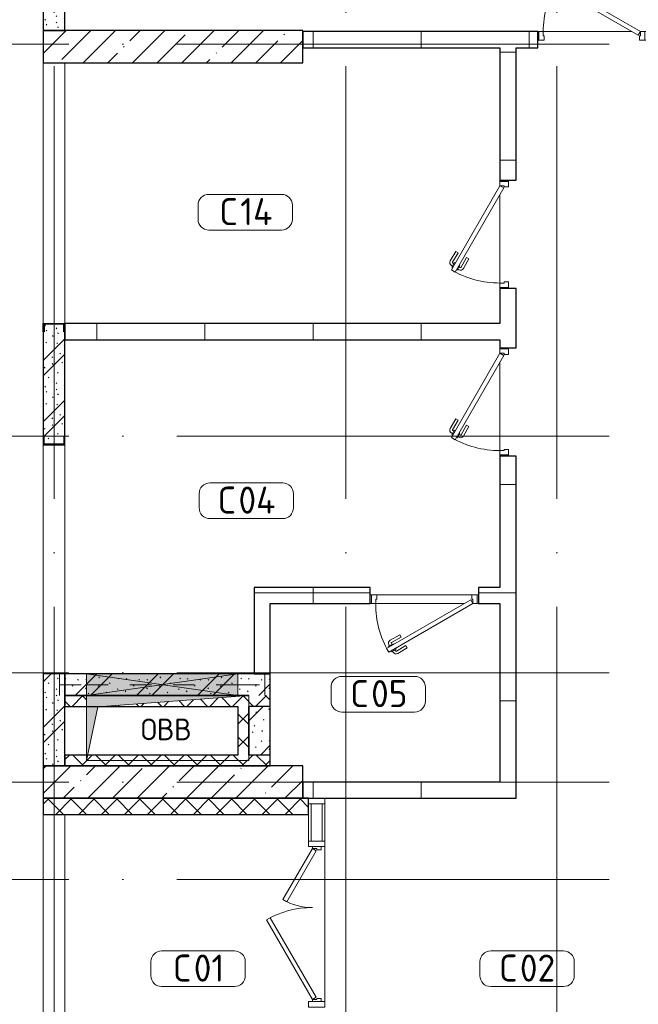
# Model space of a CAD drawing. Header units: millimetres. Extents: x -30540 to 175469, y -11730 to 122288.
# Tile 63 of 119: x 86287 to 92010, y 10195 to 19300. Entities that reach past the tile are written whole.
import ezdxf

# ---------------------------------------------------------------- set-up
doc = ezdxf.new("R2010")
doc.units = ezdxf.units.MM
doc.linetypes.add('3_ Штрих_ 1 х 1 мм', pattern=[400, 200, -200])
doc.linetypes.add('ADSK_Линия сетки', pattern=[5000, 4000, -500, 0, -500])
for name, color, linetype, lineweight in [('A-____-NOTE-TEXT', 7, 'Continuous', 18), ('A-AREA-____-IDEN', 7, 'Continuous', 9), ('A-DOOR-____-MCUT', 7, 'Continuous', 9), ('A-DOOR-____-OTLN', 7, 'Continuous', 18), ('A-DOOR-FRAM-MCUT', 7, 'Continuous', 9), ('A-FLOR-____-OTLN', 7, 'Continuous', 18), ('A-GLAZ-____-MCUT', 7, 'Continuous', 9), ('A-GLAZ-____-OTLN', 7, 'Continuous', 18), ('A-GLAZ-CURT-MCUT', 7, 'Continuous', 9), ('A-GLAZ-CURT-OTLN', 7, 'Continuous', 18), ('A-GLAZ-CWMG-MCUT', 7, 'Continuous', 9), ('A-GLAZ-CWMG-OTLN', 7, 'Continuous', 18), ('A-WALL-____-MCUT', 7, 'Continuous', 40), ('A-WALL-____-PATT', 7, 'Continuous', 40), ('I-WALL-____-MCUT', 7, 'Continuous', 40), ('M-EQPM-____-OTLN', 7, 'Continuous', 18), ('S-BEAM-____-OTLN', 7, 'Continuous', 18), ('S-COLS-____-MCUT', 7, 'Continuous', 40), ('S-COLS-____-OTLN', 7, 'Continuous', 18), ('S-GRID-____-OTLN', 7, 'Continuous', 9)]:
    doc.layers.add(name, color=color, linetype=linetype, lineweight=lineweight)
doc.styles.add('GOST Common', font='GOST_Common.ttf', dxfattribs={"height": 200})
doc.styles.add('GOST Common_3', font='GOST_Common.ttf', dxfattribs={"height": 250})
pattern_1 = [(45, (0, 0), (-228.0985, 228.0985), []), (45, (228.1, 0), (-228.0985, 228.0985), [403.225, -80.645, 6.706, -73.939])]
pattern_2 = [(0, (0, 0), (0, 1000), []), (90, (0, 0), (-1000, 6e-14), [])]
pattern_3 = [(45, (0, 0), (-106.06602, 106.06602), []), (135, (0, 0), (-106.06602, -106.06602), [])]
pattern_4 = [(135, (300.56, 377.28), (-565.6854, 6e-14), [10, -790]), (135, (349.8, 474.73), (-565.6854, 6e-14), [10, -790]), (135, (423.93, 473.06), (-565.6854, 6e-14), [10, -790]), (135, (229.92, 447.9), (-565.6854, 6e-14), [10, -790]), (135, (155.08, 447.9), (-565.6854, 6e-14), [10, -790]), (135, (114.9, 369.03), (-565.6854, 6e-14), [10, -790]), (135, (132.43, 285.8), (-565.6854, 6e-14), [10, -790]), (135, (214.66, 322), (-565.6854, 6e-14), [10, -790]), (135, (198.16, 261.88), (-565.6854, 6e-14), [10, -790]), (135, (45.2, 272.9), (-565.6854, 6e-14), [10, -790]), (135, (42.32, 336.16), (-565.6854, 6e-14), [10, -790]), (135, (92.26, 192.24), (-565.6854, 6e-14), [10, -790]), (135, (7.07, 149.2), (-565.6854, 6e-14), [10, -790]), (135, (80.6, 95.1), (-565.6854, 6e-14), [10, -790]), (135, (79.53, 36.94), (-565.6854, 6e-14), [10, -790]), (135, (153.87, 74.56), (-565.6854, 6e-14), [10, -790]), (135, (228.35, 124.8), (-565.6854, 6e-14), [10, -790]), (135, (279.75, 180.4), (-565.6854, 6e-14), [10, -790]), (135, (282.9, 31.63), (-565.6854, 6e-14), [10, -790]), (135, (377.38, 53.45), (-565.6854, 6e-14), [10, -790]), (135, (352.28, 102.7), (-565.6854, 6e-14), [10, -790]), (135, (354.05, 0), (-565.6854, 6e-14), [10, -790]), (135, (553.23, 16.45), (-565.6854, 6e-14), [10, -790]), (135, (542.38, 63.45), (-565.6854, 6e-14), [10, -790]), (135, (536.58, 239.3), (-565.6854, 6e-14), [10, -790]), (135, (475.85, 203.9), (-565.6854, 6e-14), [10, -790]), (135, (475.85, 316.54), (-565.6854, 6e-14), [10, -790]), (135, (520.8, 408.7), (-565.6854, 6e-14), [10, -790]), (135, (551.1, 470.8), (-565.6854, 6e-14), [10, -790]), (135, (235.25, 537.93), (-565.6854, 6e-14), [10, -790]), (135, (407.25, 547.65), (-565.6854, 6e-14), [10, -790]), (135, (94.5, 558.6), (-565.6854, 6e-14), [10, -790]), (135, (46.4, 532.3), (-565.6854, 6e-14), [10, -790]), (135, (85.56, 465.04), (-565.6854, 6e-14), [10, -790]), (135, (355.53, 181.14), (-565.6854, 6e-14), [10, -790]), (135, (362.23, 243.6), (-565.6854, 6e-14), [10, -790]), (135, (413.45, 344.1), (-565.6854, 6e-14), [10, -790]), (135, (286.3, 273.25), (-565.6854, 6e-14), [10, -790]), (135, (423.02, 263.72), (-565.6854, 6e-14), [10, -790]), (135, (162.94, 190.2), (-565.6854, 6e-14), [10, -790]), (135, (470.25, 120.93), (-565.6854, 6e-14), [10, -790]), (135, (484.48, 9.78), (-565.6854, 6e-14), [10, -790]), (45, (0, 212.13), (-565.6854, 0), []), (45, (212.13, 0), (-565.6854, 0), []), (45, (353.55, 0), (-565.6854, 0), []), (45, (0, 353.55), (-565.6854, 0), [])]

# ---------------------------------------------------------------- blocks, each defined once
blk = doc.blocks.new('АР_Дверь однопольная - 1000х2100h_900__Глухая_1 эт_аренда-4111396-01 ЭО')
at = {"layer": 'A-DOOR-____-MCUT', "color": 254, "lineweight": 15, "true_color": 0xcccccc}
for p, q in [((329.4, 525), (-450, 75)), ((-430, 40.4), (349.4, 490.4)), ((349.4, 490.4), (329.4, 525)), ((-450, 75), (-430, 40.4))]:
    blk.add_line(p, q, dxfattribs=at)
at = {"layer": 'A-DOOR-____-OTLN', "color": 254, "lineweight": 5, "true_color": 0xcccccc}
for p, q in [((157.2, 483.3), (246, 534.6)), ((169.7, 461.7), (157.2, 483.3)), ((169.7, 461.7), (258.5, 512.9)), ((303.8, 519.4), (260.5, 494.4)), ((260.5, 494.4), (264.5, 487.5)), ((271.3, 500.7), (265.3, 511.1)), ((292.9, 513.2), (286.9, 523.6)), ((331.8, 470.9), (288.5, 445.9)), ((307.8, 512.5), (303.8, 519.4)), ((320.9, 464.7), (327, 454.3)), ((327.8, 477.9), (331.8, 470.9)), ((214.7, 383.7), (303.5, 435)), ((214.7, 383.7), (227.2, 362.1)), ((227.2, 362.1), (316, 413.3)), ((288.5, 445.9), (284.5, 452.9)), ((299.3, 452.2), (305.3, 441.8))]:
    blk.add_line(p, q, dxfattribs=at)
for centre, radius, start, end in [((261, 508.6), 30, 30, 120), ((261, 508.6), 4.99, 30, 120), ((301, 439.3), 4.99, 300, 30), ((301, 439.3), 30, 300, 30)]:
    blk.add_arc(centre, radius, start, end, dxfattribs=at)
at = {"layer": 'A-DOOR-____-OTLN', "color": 254, "lineweight": 13, "true_color": 0xcccccc}
blk.add_arc((-450, 75), 900, 360, 30, dxfattribs=at)
at = {"layer": 'A-DOOR-FRAM-MCUT', "color": 254, "lineweight": 15, "true_color": 0xcccccc}
for p, q in [((-490, 75), (-500, 75)), ((-450, 75), (-490, 75)), ((-490, 75), (-490, -5)), ((-450, 35), (-450, 75)), ((-440, 35), (-450, 35)), ((-440, -5), (-440, 35)), ((450, 35), (440, 35)), ((440, 35), (440, -5)), ((490, 75), (450, 75)), ((450, 75), (450, 35)), ((490, -5), (490, 75)), ((490, 75), (500, 75)), ((-490, -5), (-500, -5)), ((-490, -5), (-440, -5)), ((440, -5), (490, -5)), ((490, -5), (500, -5))]:
    blk.add_line(p, q, dxfattribs=at)
blk = doc.blocks.new('АР_Дверь однопольная - 1000х2100h_900__Глухая_1 эт_аренда-4111243-01 ЭО')
at = {"layer": 'A-DOOR-____-MCUT', "color": 254, "lineweight": 15, "true_color": 0xcccccc}
for p, q in [((-329.4, 525), (-349.4, 490.4)), ((-349.4, 490.4), (430, 40.4)), ((450, 75), (-329.4, 525)), ((430, 40.4), (450, 75))]:
    blk.add_line(p, q, dxfattribs=at)
at = {"layer": 'A-DOOR-____-OTLN', "color": 254, "lineweight": 5, "true_color": 0xcccccc}
for p, q in [((-327.8, 477.9), (-331.8, 470.9)), ((-331.8, 470.9), (-288.5, 445.9)), ((-320.9, 464.7), (-327, 454.3)), ((-307.8, 512.5), (-303.8, 519.4)), ((-303.8, 519.4), (-260.5, 494.4)), ((-292.9, 513.2), (-286.9, 523.6)), ((-271.3, 500.7), (-265.3, 511.1)), ((-260.5, 494.4), (-264.5, 487.5)), ((-169.7, 461.7), (-258.5, 512.9)), ((-157.2, 483.3), (-246, 534.6)), ((-169.7, 461.7), (-157.2, 483.3)), ((-227.2, 362.1), (-316, 413.3)), ((-299.3, 452.2), (-305.3, 441.8)), ((-214.7, 383.7), (-303.5, 435)), ((-288.5, 445.9), (-284.5, 452.9)), ((-214.7, 383.7), (-227.2, 362.1))]:
    blk.add_line(p, q, dxfattribs=at)
at = {"layer": 'A-DOOR-____-OTLN', "color": 254, "lineweight": 13, "true_color": 0xcccccc}
blk.add_arc((450, 75), 900, 150, 180, dxfattribs=at)
at = {"layer": 'A-DOOR-____-OTLN', "color": 254, "lineweight": 5, "true_color": 0xcccccc}
for centre, radius, start, end in [((-261, 508.6), 30, 60, 150), ((-261, 508.6), 4.99, 60, 150), ((-301, 439.3), 30, 150, 240), ((-301, 439.3), 4.99, 150, 240)]:
    blk.add_arc(centre, radius, start, end, dxfattribs=at)
at = {"layer": 'A-DOOR-FRAM-MCUT', "color": 254, "lineweight": 15, "true_color": 0xcccccc}
for p, q in [((-490, 75), (-500, 75)), ((-450, 75), (-490, 75)), ((-490, 75), (-490, -5)), ((-450, 35), (-450, 75)), ((-440, 35), (-450, 35)), ((-440, -5), (-440, 35)), ((450, 35), (440, 35)), ((440, 35), (440, -5)), ((490, 75), (450, 75)), ((450, 75), (450, 35)), ((490, -5), (490, 75)), ((490, 75), (500, 75)), ((-490, -5), (-500, -5)), ((-490, -5), (-440, -5)), ((440, -5), (490, -5)), ((490, -5), (500, -5))]:
    blk.add_line(p, q, dxfattribs=at)
blk = doc.blocks.new('Системная панель - С остеклением-4206056-01 ЭО')
at = {"layer": 'A-GLAZ-CURT-MCUT', "color": 254, "lineweight": 15, "true_color": 0xcccccc}
for p, q in [((172.5, 50), (-172.5, 50)), ((-172.5, 50), (-172.5, -50)), ((172.5, -50), (172.5, 50)), ((-172.5, -50), (172.5, -50))]:
    blk.add_line(p, q, dxfattribs=at)
blk = doc.blocks.new('АР_Дверь_Панель двупольная - АР_Дверь_Панель двупольная-4194593-01 ЭО')
at = {"layer": 'A-DOOR-____-MCUT', "color": 254, "lineweight": 15, "true_color": 0xcccccc}
for p, q in [((-697.5, 40), (38.6, 465)), ((38.6, 465), (58.6, 430.4)), ((58.6, 430.4), (-677.5, 5.4)), ((225.5, 312.5), (205.5, 277.8)), ((205.5, 277.8), (677.5, 5.4)), ((697.5, 40), (225.5, 312.5)), ((-677.5, 5.4), (-697.5, 40)), ((677.5, 5.4), (697.5, 40))]:
    blk.add_line(p, q, dxfattribs=at)
at = {"layer": 'A-DOOR-____-OTLN', "color": 254, "lineweight": 13, "true_color": 0xcccccc}
for centre, radius, start, end in [((-697.5, 40), 850, 0, 30), ((697.5, 40), 545, 150, 180)]:
    blk.add_arc(centre, radius, start, end, dxfattribs=at)
at = {"layer": 'A-DOOR-FRAM-MCUT', "color": 254, "lineweight": 15, "true_color": 0xcccccc}
for p, q in [((-717.5, 40), (-697.5, 40)), ((-717.5, -40), (-717.5, 40)), ((-697.5, 40), (-697.5, 0)), ((697.5, 0), (687.5, 0)), ((687.5, 0), (687.5, -40)), ((717.5, 40), (697.5, 40)), ((697.5, 40), (697.5, 0)), ((717.5, -40), (717.5, 40)), ((-687.5, -40), (-717.5, -40)), ((-697.5, 0), (-687.5, 0)), ((-687.5, 0), (-687.5, -40)), ((687.5, -40), (717.5, -40))]:
    blk.add_line(p, q, dxfattribs=at)
blk = doc.blocks.new('Прямоугольный импост - 150х50-V109-01 ЭО')
at = {"layer": 'A-GLAZ-CWMG-MCUT', "color": 254, "lineweight": 15, "true_color": 0xcccccc}
for p, q in [((-25, 75), (25, 75)), ((-25, 40), (-25, 75)), ((25, 75), (25, -75)), ((-25, -75), (-25, -40)), ((25, -75), (-25, -75))]:
    blk.add_line(p, q, dxfattribs=at)
blk = doc.blocks.new('Прямоугольный импост - 150х50-V110-01 ЭО')
at = {"layer": 'A-GLAZ-CWMG-MCUT', "color": 254, "lineweight": 15, "true_color": 0xcccccc}
for p, q in [((-25, 75), (25, 75)), ((-25, -75), (-25, 75)), ((25, 75), (25, 40)), ((25, -75), (-25, -75)), ((25, -40), (25, -75))]:
    blk.add_line(p, q, dxfattribs=at)
blk = doc.blocks.new('Прямоугольный импост - 150х50-V111-01 ЭО')
at = {"layer": 'A-GLAZ-CWMG-MCUT', "color": 254, "lineweight": 15, "true_color": 0xcccccc}
for p, q in [((-50, 75), (0, 75)), ((-50, -75), (-50, 75)), ((0, 75), (0, -75)), ((0, -75), (-50, -75))]:
    blk.add_line(p, q, dxfattribs=at)
blk = doc.blocks.new('АР_Отверстие прямоугольное - ОВВ-4133787-01 ЭО')
at = {"layer": 'A-GLAZ-____-OTLN', "lineweight": 13, "true_color": 0xf9f9f9}
blk.add_hatch(color=7, dxfattribs=at).paths.add_polyline_path([(-470, -100), (825, -100), (825, 100), (-575, 100), (-575, -100)])
at = {"layer": 'A-GLAZ-____-MCUT', "color": 254, "lineweight": 15, "true_color": 0xcccccc}
for p, q in [((-575, 100), (-575, -100)), ((825, 100), (825, -100))]:
    blk.add_line(p, q, dxfattribs=at)
at = {"layer": 'A-GLAZ-____-OTLN', "color": 254, "lineweight": 5, "true_color": 0xcccccc}
for p, q in [((825, 100), (-575, -100)), ((-575, 100), (825, -100))]:
    blk.add_line(p, q, dxfattribs=at)
at = {"layer": 'A-GLAZ-____-OTLN', "color": 254, "lineweight": 13, "true_color": 0xcccccc}
for p, q in [((825, 100), (-575, 100)), ((-575, 100), (-575, -100)), ((825, -100), (825, 100)), ((-575, -100), (825, -100))]:
    blk.add_line(p, q, dxfattribs=at)
blk = doc.blocks.new('АР_Перемычка - 200_Уx2_50x5__250-250-4321276-01 ЭО')
at = {"layer": 'S-BEAM-____-OTLN', "color": 254, "linetype": '3_ Штрих_ 1 х 1 мм', "lineweight": 15, "true_color": 0xdcdcdc}
for p, q in [((-950, 100), (-950, -100)), ((950, 100), (950, -100)), ((-950, 0), (-700, 0)), ((-700, 0), (700, 0)), ((700, 0), (950, 0))]:
    blk.add_line(p, q, dxfattribs=at)
blk = doc.blocks.new('АР_Фахверк_ _Швеллер полки параллельные_ - 20П-4199375-01 ЭО')
at = {"layer": 'S-COLS-____-OTLN', "lineweight": 13, "true_color": 0xcccccc}
blk.add_hatch(color=254, dxfattribs=at).paths.add_polyline_path([(53, -91), (-17.8, -91), (-17.8, 91), (53, 91), (53, 100), (-23, 100), (-23, -100), (53, -100)])
at = {"layer": 'S-COLS-____-MCUT', "color": 254, "lineweight": 30, "true_color": 0xcccccc}
for p, q in [((-23, 100), (53, 100)), ((-23, -100), (-23, 100)), ((53, 100), (53, 91)), ((-17.8, 91), (-17.8, -91)), ((53, 91), (-17.8, 91)), ((-17.8, -91), (53, -91)), ((53, -91), (53, -100)), ((53, -100), (-23, -100))]:
    blk.add_line(p, q, dxfattribs=at)
blk = doc.blocks.new('АР_Фахверк_ _Швеллер полки параллельные_ - 20П-4199376-01 ЭО')
at = {"layer": 'S-COLS-____-OTLN', "lineweight": 13, "true_color": 0xcccccc}
blk.add_hatch(color=254, dxfattribs=at).paths.add_polyline_path([(-23, -100), (53, -100), (53, -91), (-17.8, -91), (-17.8, 91), (53, 91), (53, 100), (-23, 100)])
at = {"layer": 'S-COLS-____-MCUT', "color": 254, "lineweight": 30, "true_color": 0xcccccc}
for p, q in [((53, 100), (-23, 100)), ((-23, 100), (-23, -100)), ((53, 91), (53, 100)), ((-17.8, -91), (-17.8, 91)), ((-17.8, 91), (53, 91)), ((53, -91), (-17.8, -91)), ((53, -100), (53, -91)), ((-23, -100), (53, -100))]:
    blk.add_line(p, q, dxfattribs=at)
blk = doc.blocks.new('АР_Канал вертикальный прямоугольный - ОВВ-3404122-01 ЭО')
at = {"layer": 'M-EQPM-____-OTLN', "lineweight": 13, "true_color": 0xe2e2e2}
blk.add_hatch(color=254, dxfattribs=at).paths.add_polyline_path([(-750, -300), (-645, 195), (750, 300), (-750, 300), (-750, 143)])
at = {"layer": 'M-EQPM-____-OTLN', "color": 253, "lineweight": 13, "true_color": 0xaaaaaa}
for p, q in [((750, 300), (-750, 300)), ((-750, 300), (-750, -300)), ((750, 300), (-750, 300)), ((-750, 300), (-750, -300)), ((-750, -300), (-750, 300)), ((-750, 300), (750, 300)), ((-645, 195), (750, 300)), ((-645, 195), (750, 300)), ((750, -300), (750, 300)), ((750, 300), (750, -300)), ((-750, -300), (-645, 195)), ((-750, -300), (-645, 195)), ((-750, -300), (750, -300)), ((750, -300), (-750, -300))]:
    blk.add_line(p, q, dxfattribs=at)
blk = doc.blocks.new('Наметкина 10_РД_АР_К4_отсоединено_rvt-1-01 ЭО')
at = {"layer": 'A-WALL-____-PATT', "lineweight": 5, "true_color": 0xcccccc}
h = blk.add_hatch(dxfattribs=at)
h.set_pattern_fill('FP_105', color=254, style=0, pattern_type=2)
h.set_pattern_definition(pattern_4)
h.paths.add_polyline_path([(86705.3, 19200), (86705.3, 19990), (86505.3, 19990), (86505.3, 19200)])
h = blk.add_hatch(dxfattribs=at)
h.set_pattern_fill('FP_106', color=254, style=0, pattern_type=2)
h.set_pattern_definition(pattern_2)
h.paths.add_polyline_path([(91080.3, 19040), (91080.3, 19190), (88905.3, 19190), (88905.3, 19040), (90880.3, 19040)])
h.paths.add_polyline_path([(92080.3, 19040), (92280.3, 19040), (92280.3, 19190), (92080.3, 19190)])
h = blk.add_hatch(dxfattribs=at)
h.set_pattern_fill('FP_106', color=254, style=0, pattern_type=2)
h.set_pattern_definition(pattern_2)
h.paths.add_polyline_path([(90880.3, 12100), (90880.3, 15265), (90730.3, 15265), (90730.3, 12100)])
h.paths.add_polyline_path([(90730.3, 16265), (90880.3, 16265), (90880.3, 16815), (90730.3, 16815), (90730.3, 16340)])
h.paths.add_polyline_path([(90730.3, 17815), (90880.3, 17815), (90880.3, 19040), (90730.3, 19040), (90730.3, 18675.6)])
h = blk.add_hatch(dxfattribs=at)
h.set_pattern_fill('FP_105', color=254, style=0, pattern_type=2)
h.set_pattern_definition(pattern_4)
h.paths.add_polyline_path([(86514.3, 15375.2), (86696.3, 15375.2), (86696.3, 15446), (86705.3, 15446), (86705.3, 16414), (86696.3, 16414), (86696.3, 16484.8), (86514.3, 16484.8), (86514.3, 16414), (86505.3, 16414), (86505.3, 15446), (86514.3, 15446)])
h = blk.add_hatch(dxfattribs=at)
h.set_pattern_fill('FP_106', color=254, style=0, pattern_type=2)
h.set_pattern_definition(pattern_2)
h.paths.add_polyline_path([(90730.3, 16340), (90730.3, 16490), (86705.3, 16490), (86705.3, 16340), (89865.7, 16340)])
h = blk.add_hatch(dxfattribs=at)
h.set_pattern_fill('FP_106', color=254, style=0, pattern_type=2)
h.set_pattern_definition(pattern_2)
h.paths.add_polyline_path([(90730.3, 13900), (90730.3, 14050), (90530.3, 14050), (90530.3, 13900)])
h.paths.add_polyline_path([(88605.3, 13900), (89530.3, 13900), (89530.3, 14050), (88455.3, 14050), (88455.3, 13900)])
h = blk.add_hatch(dxfattribs=at)
h.set_pattern_fill('FP_105', color=254, style=0, pattern_type=2)
h.set_pattern_definition(pattern_4)
h.paths.add_polyline_path([(86705.3, 12400), (86705.3, 13250), (86505.3, 13250), (86505.3, 12400)])
h = blk.add_hatch(dxfattribs=at)
h.set_pattern_fill('FP_105', color=254, style=0, pattern_type=2)
h.set_pattern_definition(pattern_4)
h.paths.add_polyline_path([(88405.3, 13050), (88605.3, 13050), (88605.3, 13250), (86705.3, 13250), (86705.3, 13050), (88305.3, 13050)])
h = blk.add_hatch(dxfattribs=at)
h.set_pattern_fill('FP_107', color=254, style=0, pattern_type=2)
h.set_pattern_definition(pattern_3)
h.paths.add_polyline_path([(88405.3, 12950), (88605.3, 12950), (88605.3, 13050), (88405.3, 13050), (87076.7, 12950), (88305.3, 12950)])
h.paths.add_polyline_path([(86705.3, 12950), (86905.3, 12950), (86905.3, 13050), (86705.3, 13050)])
h = blk.add_hatch(dxfattribs=at)
h.set_pattern_fill('FP_107', color=254, style=0, pattern_type=2)
h.set_pattern_definition(pattern_3)
h.paths.add_polyline_path([(88305.3, 12500), (88405.3, 12500), (88405.3, 12950), (88305.3, 12950), (88305.3, 12893)])
h = blk.add_hatch(dxfattribs=at)
h.set_pattern_fill('FP_105', color=254, style=0, pattern_type=2)
h.set_pattern_definition(pattern_4)
h.paths.add_polyline_path([(88605.3, 12500), (88605.3, 12950), (88405.3, 12950), (88405.3, 12500)])
h = blk.add_hatch(dxfattribs=at)
h.set_pattern_fill('FP_107', color=254, style=0, pattern_type=2)
h.set_pattern_definition(pattern_3)
h.paths.add_polyline_path([(86905.3, 12400), (88605.3, 12400), (88605.3, 12500), (86915.9, 12500), (86905.3, 12450), (86905.3, 12500), (86705.3, 12500), (86705.3, 12400)])
h = blk.add_hatch(dxfattribs=at)
h.set_pattern_fill('FP_106', color=254, style=0, pattern_type=2)
h.set_pattern_definition(pattern_2)
h.paths.add_polyline_path([(90730.3, 12100), (90730.3, 12250), (88905.3, 12250), (88905.3, 12100), (89865.7, 12100)])
h = blk.add_hatch(dxfattribs=at)
h.set_pattern_fill('FP_107', color=254, style=0, pattern_type=2)
h.set_pattern_definition(pattern_3)
h.paths.add_polyline_path([(88959.7, 11950), (88959.7, 12100), (86505.3, 12100), (86505.3, 11950)])
at = {"layer": 'S-COLS-____-OTLN', "lineweight": 5, "true_color": 0xcccccc}
h = blk.add_hatch(dxfattribs=at)
h.set_pattern_fill('FP_88', color=254, style=0, pattern_type=2)
h.set_pattern_definition(pattern_1)
h.paths.add_polyline_path([(88905.3, 18900), (88905.3, 19200), (86505.3, 19200), (86505.3, 18900)])
h = blk.add_hatch(dxfattribs=at)
h.set_pattern_fill('FP_88', color=254, style=0, pattern_type=2)
h.set_pattern_definition(pattern_1)
h.paths.add_polyline_path([(88905.3, 12100), (88905.3, 12400), (86505.3, 12400), (86505.3, 12100)])
at = {"layer": 'A-FLOR-____-OTLN', "color": 254, "lineweight": 13, "true_color": 0xcccccc}
for p, q in [((88905.5, 19200), (88905.5, 19190)), ((91080.3, 19190), (91090.3, 19190)), ((91090.3, 19190), (91080.3, 19190)), ((91130.3, 19190), (91950.3, 19190)), ((91950.3, 19190), (91130.3, 19190)), ((86505.3, 18900), (86505.3, 16490)), ((86705.3, 18900), (86705.3, 16490)), ((86705.3, 16490), (86705.3, 18900)), ((90730.3, 17805), (90730.3, 17815)), ((90730.3, 17815), (90730.3, 17805)), ((90730.3, 16865), (90730.3, 17685)), ((90730.3, 17685), (90730.3, 16865)), ((90730.3, 16815), (90730.3, 16825)), ((90730.3, 16825), (90730.3, 16815)), ((90730.3, 16255), (90730.3, 16265)), ((90730.3, 16265), (90730.3, 16255)), ((90730.3, 15315), (90730.3, 16135)), ((90730.3, 16135), (90730.3, 15315)), ((86505.3, 15370), (86505.3, 13250)), ((86705.3, 15370), (86705.3, 13250)), ((86705.3, 13250), (86705.3, 15370)), ((90730.3, 15265), (90730.3, 15275)), ((90730.3, 15275), (90730.3, 15265)), ((89530.3, 13980), (89540.3, 13980)), ((89590.3, 13980), (90470.3, 13980)), ((90520.3, 13980), (90530.3, 13980)), ((89540.3, 13900), (89530.3, 13900)), ((90400.3, 13900), (89580.3, 13900)), ((90530.3, 13900), (90520.3, 13900)), ((88905.5, 12400), (88905.5, 12250)), ((89109.7, 12050), (89109.7, 11705)), ((86505.3, 11950), (86505.3, 9890)), ((86705.3, 11950), (86705.3, 9890)), ((86705.3, 9890), (86705.3, 11950)), ((88959.7, 11705), (88959.7, 11950)), ((89109.7, 10220), (89109.7, 11655)), ((89109.7, 11655), (89109.7, 10220))]:
    blk.add_line(p, q, dxfattribs=at)
at = {"layer": 'A-WALL-____-MCUT', "color": 254, "lineweight": 30, "true_color": 0xcccccc}
for p, q in [((86505.3, 19990), (86505.3, 19200)), ((86705.3, 19200), (86705.3, 19990)), ((86505.3, 19200), (86705.3, 19200)), ((91080.3, 19190), (88905.3, 19190)), ((88905.3, 19190), (88905.3, 19040)), ((91080.3, 19040), (91080.3, 19190)), ((88905.3, 19040), (90730.3, 19040)), ((90730.3, 19040), (90730.3, 17815)), ((90880.3, 17815), (90880.3, 19040)), ((90880.3, 19040), (91080.3, 19040)), ((90730.3, 17815), (90880.3, 17815)), ((90730.3, 16815), (90730.3, 16490)), ((90880.3, 16815), (90730.3, 16815)), ((90880.3, 16265), (90880.3, 16815)), ((90730.3, 16490), (86705.3, 16490)), ((86505.3, 16414), (86505.3, 15446)), ((86705.3, 16414), (86705.3, 16340)), ((86705.3, 15446), (86705.3, 16414)), ((86705.3, 16340), (90730.3, 16340)), ((90730.3, 16340), (90730.3, 16265)), ((90730.3, 16265), (90880.3, 16265)), ((90730.3, 15265), (90730.3, 14050)), ((90880.3, 15265), (90730.3, 15265)), ((90880.3, 12100), (90880.3, 15265)), ((89530.3, 14050), (88455.3, 14050)), ((88455.3, 14050), (88455.3, 13900)), ((89530.3, 13900), (89530.3, 14050)), ((90730.3, 14050), (90530.3, 14050)), ((90530.3, 14050), (90530.3, 13900)), ((88455.3, 13900), (88455.3, 13250)), ((88605.3, 13900), (89530.3, 13900)), ((88605.3, 13250), (88605.3, 13900)), ((90530.3, 13900), (90730.3, 13900)), ((90730.3, 13900), (90730.3, 12250)), ((86705.3, 13250), (86505.3, 13250)), ((86505.3, 13250), (86505.3, 12400)), ((86705.3, 12400), (86705.3, 13250)), ((88455.3, 13250), (88605.3, 13250)), ((86905.3, 13050), (86705.3, 13050)), ((86705.3, 13050), (86705.3, 12950)), ((88305.3, 13050), (86905.3, 13050)), ((88405.3, 13050), (88305.3, 13050)), ((86705.3, 12950), (88305.3, 12950)), ((88305.3, 12950), (88305.3, 12500)), ((88605.3, 12950), (88405.3, 12950)), ((88405.3, 12500), (88405.3, 12950)), ((88305.3, 12500), (86705.3, 12500)), ((86705.3, 12500), (86705.3, 12400)), ((88605.3, 12500), (88405.3, 12500)), ((86505.3, 12400), (86705.3, 12400)), ((86705.3, 12400), (88405.3, 12400)), ((90730.3, 12250), (88905.3, 12250)), ((88905.3, 12250), (88905.3, 12100)), ((88959.7, 12100), (86505.3, 12100)), ((86505.3, 12100), (86505.3, 11950)), ((88905.3, 12100), (90730.3, 12100)), ((88959.7, 11950), (88959.7, 12100)), ((90730.3, 12100), (90880.3, 12100)), ((86505.3, 11950), (88959.7, 11950))]:
    blk.add_line(p, q, dxfattribs=at)
at = {"layer": 'I-WALL-____-MCUT', "color": 254, "lineweight": 30, "true_color": 0xcccccc}
for p, q in [((86905.3, 13250), (86705.3, 13250)), ((86705.3, 13250), (86705.3, 13050)), ((88305.3, 13250), (86905.3, 13250)), ((88605.3, 13250), (88305.3, 13250)), ((88605.3, 13050), (88605.3, 13250)), ((86705.3, 13050), (86905.3, 13050)), ((86905.3, 13050), (88305.3, 13050)), ((88305.3, 13050), (88405.3, 13050)), ((88605.3, 12950), (88605.3, 13050)), ((88405.3, 12950), (88405.3, 12500)), ((88605.3, 12500), (88605.3, 12950)), ((88605.3, 12400), (88605.3, 12500)), ((88405.3, 12400), (88605.3, 12400))]:
    blk.add_line(p, q, dxfattribs=at)
at = {"layer": 'S-COLS-____-MCUT', "color": 254, "lineweight": 30, "true_color": 0xcccccc}
for p, q in [((88905.3, 19200), (86505.3, 19200)), ((86505.3, 19200), (86505.3, 18900)), ((88905.3, 18900), (88905.3, 19200)), ((86505.3, 18900), (88905.3, 18900)), ((88905.3, 12400), (86505.3, 12400)), ((86505.3, 12400), (86505.3, 12100)), ((88905.3, 12100), (88905.3, 12400)), ((86505.3, 12100), (88905.3, 12100))]:
    blk.add_line(p, q, dxfattribs=at)
at = {"layer": 'A-DOOR-____-OTLN', "color": 254, "lineweight": 13, "true_color": 0xcccccc}
blk.add_blockref('АР_Дверь однопольная - 1000х2100h_900__Глухая_1 эт_аренда-4111243-01 ЭО', (91580.3, 19115), dxfattribs=at)
for name, p, rotation in [('АР_Дверь однопольная - 1000х2100h_900__Глухая_1 эт_аренда-4111243-01 ЭО', (90805.3, 17315), 89.99999999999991), ('АР_Дверь однопольная - 1000х2100h_900__Глухая_1 эт_аренда-4111243-01 ЭО', (90805.3, 15765), 89.99999999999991), ('АР_Дверь однопольная - 1000х2100h_900__Глухая_1 эт_аренда-4111396-01 ЭО', (90030.3, 13975), 180), ('АР_Дверь_Панель двупольная - АР_Дверь_Панель двупольная-4194593-01 ЭО', (89034.7, 10937.5), 89.99999999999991)]:
    blk.add_blockref(name, p, dxfattribs=dict(at, rotation=rotation))
at = {"layer": 'A-GLAZ-____-OTLN', "color": 254, "lineweight": 13, "true_color": 0xcccccc}
blk.add_blockref('АР_Отверстие прямоугольное - ОВВ-4133787-01 ЭО', (87480.3, 13150), dxfattribs=at)
at = {"layer": 'A-GLAZ-CURT-OTLN', "color": 254, "lineweight": 13, "true_color": 0xcccccc, "rotation": 89.99999999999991}
blk.add_blockref('Системная панель - С остеклением-4206056-01 ЭО', (89034.7, 11877.5), dxfattribs=at)
at = {"layer": 'A-GLAZ-CWMG-OTLN', "color": 254, "lineweight": 13, "true_color": 0xcccccc, "extrusion": (0, 0, -1), "rotation": 90.00000000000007}
for name, p in [('Прямоугольный импост - 150х50-V111-01 ЭО', (-89034.7, 12100)), ('Прямоугольный импост - 150х50-V109-01 ЭО', (-89034.7, 11680)), ('Прямоугольный импост - 150х50-V110-01 ЭО', (-89034.7, 10195))]:
    blk.add_blockref(name, p, dxfattribs=at)
at = {"layer": 'M-EQPM-____-OTLN', "color": 253, "lineweight": 5, "true_color": 0xaaaaaa}
blk.add_blockref('АР_Канал вертикальный прямоугольный - ОВВ-3404122-01 ЭО', (87655.3, 12750), dxfattribs=at)
at = {"layer": 'S-BEAM-____-OTLN', "color": 254, "lineweight": 13, "true_color": 0xcccccc}
blk.add_blockref('АР_Перемычка - 200_Уx2_50x5__250-250-4321276-01 ЭО', (87605.3, 13150), dxfattribs=at)
at = {"layer": 'S-COLS-____-OTLN', "color": 254, "lineweight": 13, "true_color": 0xcccccc}
for name, p, rotation in [('АР_Фахверк_ _Швеллер полки параллельные_ - 20П-4199375-01 ЭО', (86605.3, 16467), 269.9999999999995), ('АР_Фахверк_ _Швеллер полки параллельные_ - 20П-4199376-01 ЭО', (86605.3, 15393), 90.0000000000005)]:
    blk.add_blockref(name, p, dxfattribs=dict(at, rotation=rotation))
at = {"layer": 'A-____-NOTE-TEXT', "color": 253, "lineweight": 5, "true_color": 0xaaaaaa, "insert": (87407.1, 12837.2), "char_height": 200, "width": 609.282, "attachment_point": 1, "style": 'GOST Common'}
blk.add_mtext('ОВВ', dxfattribs=at)
blk = doc.blocks.new('Марка помещения 2 - Марка помещения 2-1605974-01 ЭО')
at = {"layer": 'A-AREA-____-IDEN', "color": 253, "true_color": 0xaaaaaa}
for p, q in [((-1.797, 0.841), (1.569, 0.841)), ((-2.297, -0.309), (-2.297, 0.341)), ((2.069, 0.341), (2.069, -0.309)), ((1.569, -0.809), (-1.797, -0.809))]:
    blk.add_line(p, q, dxfattribs=at)
for centre, start, end in [((-1.797, 0.341), 90, 180), ((1.569, 0.341), 0, 90), ((-1.797, -0.309), 180, 270), ((1.569, -0.309), 270, 360)]:
    blk.add_arc(centre, 0.5, start, end, dxfattribs=at)

msp = doc.modelspace()

# ---------------------------------------------------------------- linework, layer by layer
at = {"layer": 'S-GRID-____-OTLN', "color": 253, "linetype": 'ADSK_Линия сетки', "true_color": 0xaaaaaa}
for p, q in [((86605.3, -10130.4), (86605.3, 56550)), ((89305.3, -10130.4), (89305.3, 56550)), ((91255.3, -10130.4), (91255.3, 56550)), ((111741.6, 19075), (78589.2, 19075)), ((111741.6, 15450), (81129.2, 15450)), ((111741.6, 13260), (81129.2, 13260)), ((111741.6, 12250), (81129.2, 12250)), ((111741.6, 11350), (78589.2, 11350))]:
    msp.add_line(p, q, dxfattribs=at)

# ---------------------------------------------------------------- block references
at = {"lineweight": 5}
msp.add_blockref('Наметкина 10_РД_АР_К4_отсоединено_rvt-1-01 ЭО', (0, 0), dxfattribs=at)
at = {"layer": 'A-AREA-____-IDEN', "color": 253, "true_color": 0xaaaaaa, "xscale": 199.9999999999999, "yscale": 199.9999999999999, "zscale": 199.9999999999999}
for p in [(88396.2, 17516.7), (88406.2, 14848.7), (89627.1, 13059.2), (87959.5, 10521.3), (91003.9, 10521.3)]:
    msp.add_blockref('Марка помещения 2 - Марка помещения 2-1605974-01 ЭО', p, dxfattribs=at)

# ---------------------------------------------------------------- texts
at = {"layer": 'A-AREA-____-IDEN', "color": 253, "true_color": 0xaaaaaa, "char_height": 250, "attachment_point": 1, "style": 'GOST Common_3'}
for s, insert, width in [('\\fGOST Common|b0|i0|c204|p34|;С', (88141.7, 17650.5), 224.472), ('14', (88326.9, 17650.5), 400.844), ('\\fGOST Common|b0|i0|c204|p34|;С', (88125.7, 14982.5), 224.472), ('04', (88310.9, 14982.5), 464.979), ('\\fGOST Common|b0|i0|c204|p34|;С', (89352.6, 13192.9), 224.472), ('05', (89537.8, 13192.9), 448.945), ('\\fGOST Common|b0|i0|c204|p34|;С', (87712, 10655.1), 224.472), ('01', (87897.2, 10655.1), 384.81), ('\\fGOST Common|b0|i0|c204|p34|;С', (90729.4, 10655.1), 224.472), ('02', (90914.6, 10655.1), 448.945)]:
    msp.add_mtext(s, dxfattribs=dict(at, insert=insert, width=width))

doc.saveas('drawing.dxf')
